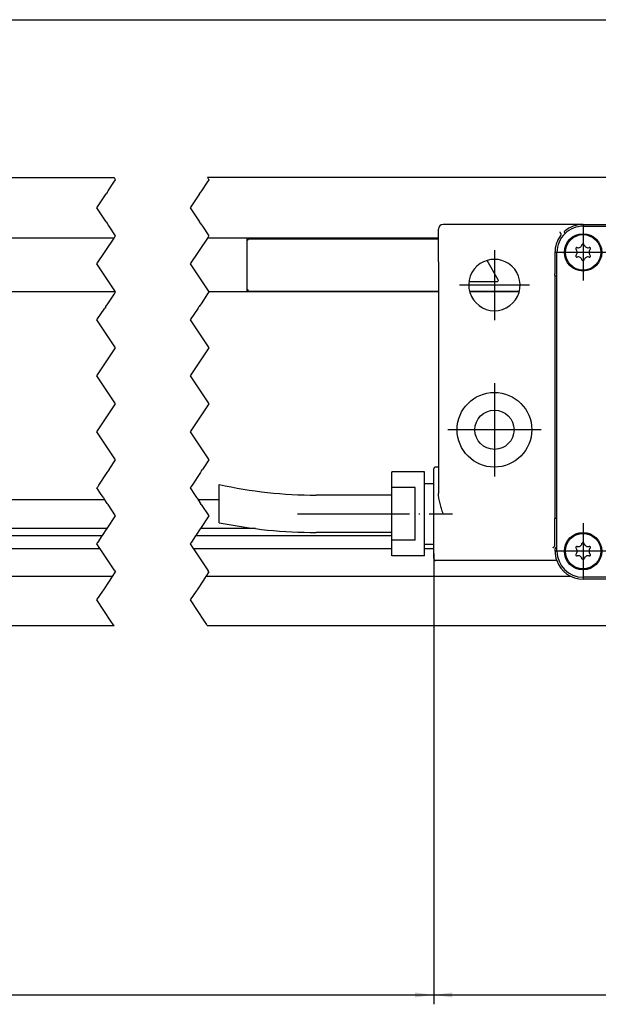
# Model space of a CAD drawing. Header units: millimetres. Extents: x -235 to 1849, y -109 to 485.
# Tile 7 of 41: x 95 to 157, y 93 to 199. Entities that reach past the tile are written whole.
import ezdxf

# ---------------------------------------------------------------- set-up
doc = ezdxf.new("R2010")
doc.units = ezdxf.units.MM
doc.linetypes.add('DOT_CENTER', pattern=[14, 12, -1, 0, -1])
doc.layers.add('1', color=7, linetype='Continuous')
doc.styles.add('CONVERTER_11', font='txt.shx', dxfattribs={"width": 0.9})
doc.dimstyles.new('ME10_DIM_21', dxfattribs={"dimtxt": 2, "dimasz": 2, "dimexe": 1, "dimexo": 1, "dimgap": 1, "dimtad": 1, "dimdsep": 46, "dimtxsty": 'CONVERTER_11', "dimsah": 1, "dimcen": 0.09, "dimclrd": 2, "dimclre": 2, "dimclrt": 2, "dimadec": 0, "dimazin": 0, "dimtol": 1, "dimtp": 0.5, "dimtm": 0.5, "dimtfac": 0.75, "dimtdec": 0, "dimtix": 1, "dimtmove": 0, "dimatfit": 3, "dimfxl": 1, "dimtolj": 1, "dimtzin": 0, "dimarcsym": 0})
doc.dimstyles.new('ME10_DIM_28', dxfattribs={"dimtxt": 2, "dimasz": 2, "dimexe": 1, "dimexo": 1, "dimgap": 1, "dimtad": 1, "dimdsep": 46, "dimtxsty": 'CONVERTER_11', "dimsah": 1, "dimcen": 0.09, "dimclrd": 2, "dimclre": 2, "dimclrt": 2, "dimadec": 0, "dimazin": 0, "dimtfac": 1, "dimtdec": 4, "dimtix": 1, "dimtmove": 0, "dimatfit": 3, "dimfxl": 1, "dimtolj": 1, "dimtzin": 0, "dimarcsym": 0})
doc.dimstyles.new('ME10_DIM_29', dxfattribs={"dimtxt": 2, "dimasz": 2, "dimexe": 1, "dimexo": 1, "dimgap": 1, "dimtad": 1, "dimdsep": 46, "dimtxsty": 'CONVERTER_11', "dimsah": 1, "dimcen": 0.09, "dimclrd": 2, "dimclre": 2, "dimclrt": 2, "dimadec": 0, "dimazin": 0, "dimtfac": 1, "dimtdec": 4, "dimtix": 1, "dimtmove": 0, "dimatfit": 3, "dimfxl": 1, "dimtolj": 1, "dimtzin": 0, "dimarcsym": 0})

# ---------------------------------------------------------------- blocks, each defined once
blk = doc.blocks.new('IO__86', base_point=(119.73, 169.56))
at = {"color": 7, "linetype": 'Continuous'}
for p, q in [((119.73, 169.56), (119.73, 175.31)), ((119.95, 175.24), (140.23, 175.24)), ((146.64, 170.83), (145.44, 172.92)), ((143.51, 170.68), (146.56, 170.68)), ((119.95, 169.64), (140.23, 169.64)), ((143.56, 169.64), (148.9, 169.64))]:
    blk.add_line(p, q, dxfattribs=at)
for centre, radius, start, end in [((119.96, 175.04), 0.202, 90.4962, 178.504), ((146.56, 170.78), 0.1, 270, 30), ((119.96, 169.84), 0.202, 181.496, 269.5038)]:
    blk.add_arc(centre, radius, start, end, dxfattribs=at)
blk = doc.blocks.new('SCALE_BODY_670__87', base_point=(-50.27, 133.79))
at = {"color": 7, "linetype": 'Continuous'}
for p, q in [((-50.27, 181.79), (105.47, 181.79)), ((229.73, 181.79), (115.47, 181.79)), ((105.46, 175.31), (25.73, 175.31)), ((140.23, 175.31), (115.46, 175.31)), ((105.62, 169.56), (25.73, 169.56)), ((140.23, 169.56), (115.62, 169.56)), ((148.88, 169.56), (143.58, 169.56)), ((104.47, 147.29), (25.73, 147.29)), ((116.73, 147.29), (114.47, 147.29)), ((104.71, 144.2), (25.73, 144.2)), ((25.73, 143.45), (104.22, 143.45)), ((114.22, 143.45), (135.23, 143.45)), ((120.63, 144.2), (114.71, 144.2)), ((103.97, 142.03), (25.73, 142.03)), ((135.23, 142.03), (113.97, 142.03)), ((139.73, 142.03), (138.73, 142.03)), ((105.31, 139.09), (25.73, 139.09)), ((154.42, 139.09), (115.31, 139.09)), ((105.47, 133.79), (22.79, 133.79)), ((158.76, 133.79), (115.47, 133.79))]:
    blk.add_line(p, q, dxfattribs=at)
at = {"color": 2, "linetype": 'DOT_CENTER'}
for p, q in [((105.44, 181.29), (105.62, 181.56)), ((105.51, 181.73), (105.47, 181.79)), ((105.53, 181.7), (105.51, 181.73)), ((105.53, 181.7), (105.57, 181.64)), ((105.62, 181.56), (105.57, 181.64)), ((115.62, 181.56), (115.44, 181.29)), ((115.47, 181.79), (115.51, 181.73)), ((115.51, 181.73), (115.53, 181.7)), ((115.53, 181.7), (115.57, 181.64)), ((115.57, 181.64), (115.62, 181.56)), ((104.74, 180.23), (104.83, 180.37)), ((104.83, 180.37), (105.44, 181.29)), ((114.83, 180.37), (114.74, 180.23)), ((115.44, 181.29), (114.83, 180.37)), ((103.62, 178.56), (104.62, 180.05)), ((104.71, 180.2), (104.62, 180.05)), ((104.71, 180.2), (104.74, 180.23)), ((114.62, 180.05), (113.62, 178.56)), ((114.62, 180.05), (114.71, 180.2)), ((114.74, 180.23), (114.71, 180.2)), ((104.63, 177.05), (103.62, 178.56)), ((113.62, 178.56), (114.63, 177.05)), ((104.63, 177.05), (104.72, 176.9)), ((104.74, 176.87), (104.72, 176.9)), ((104.8, 176.79), (104.74, 176.87)), ((104.8, 176.79), (104.84, 176.73)), ((104.93, 176.59), (104.84, 176.73)), ((105.62, 175.56), (104.93, 176.59)), ((114.72, 176.9), (114.63, 177.05)), ((114.72, 176.9), (114.74, 176.87)), ((114.74, 176.87), (114.8, 176.79)), ((114.8, 176.79), (114.84, 176.73)), ((114.84, 176.73), (114.93, 176.59)), ((114.93, 176.59), (115.62, 175.56)), ((103.62, 172.56), (105.46, 175.31)), ((105.46, 175.31), (105.59, 175.51)), ((105.59, 175.51), (105.62, 175.56)), ((115.46, 175.31), (113.62, 172.56)), ((115.59, 175.51), (115.46, 175.31)), ((115.62, 175.56), (115.59, 175.51)), ((105.62, 169.56), (103.62, 172.56)), ((113.62, 172.56), (115.62, 169.56)), ((104.78, 168.29), (105.49, 169.36)), ((105.49, 169.36), (105.62, 169.56)), ((105.62, 169.56), (105.62, 169.56)), ((115.49, 169.36), (114.78, 168.29)), ((115.62, 169.56), (115.49, 169.36)), ((115.62, 169.56), (115.62, 169.56)), ((103.62, 166.56), (104.47, 167.83)), ((104.56, 167.97), (104.47, 167.83)), ((104.56, 167.97), (104.59, 168)), ((104.59, 168), (104.64, 168.09)), ((104.68, 168.15), (104.64, 168.09)), ((104.68, 168.15), (104.78, 168.29)), ((114.47, 167.83), (113.62, 166.56)), ((114.47, 167.83), (114.56, 167.97)), ((114.59, 168), (114.56, 167.97)), ((114.64, 168.09), (114.59, 168)), ((114.68, 168.15), (114.64, 168.09)), ((114.78, 168.29), (114.68, 168.15)), ((105.62, 163.56), (103.62, 166.56)), ((113.62, 166.56), (115.62, 163.56)), ((103.62, 160.56), (105.62, 163.56)), ((115.62, 163.56), (113.62, 160.56)), ((105.62, 157.56), (103.62, 160.56)), ((113.62, 160.56), (115.62, 157.56)), ((103.62, 154.56), (105.62, 157.56)), ((115.62, 157.56), (113.62, 154.56)), ((105.62, 151.56), (103.62, 154.56)), ((113.62, 154.56), (115.62, 151.56)), ((104.93, 150.52), (105.62, 151.56)), ((115.62, 151.56), (114.93, 150.52)), ((103.83, 148.87), (104.72, 150.2)), ((104.72, 150.2), (104.81, 150.35)), ((104.81, 150.35), (104.84, 150.38)), ((104.93, 150.52), (104.84, 150.38)), ((114.72, 150.2), (113.83, 148.87)), ((114.81, 150.35), (114.72, 150.2)), ((114.84, 150.38), (114.81, 150.35)), ((114.84, 150.38), (114.93, 150.52)), ((103.62, 148.56), (103.74, 148.73)), ((103.74, 148.73), (103.83, 148.87)), ((113.74, 148.73), (113.62, 148.56)), ((113.83, 148.87), (113.74, 148.73)), ((104.08, 147.87), (103.62, 148.56)), ((104.31, 147.52), (104.08, 147.87)), ((113.62, 148.56), (114.08, 147.87)), ((114.08, 147.87), (114.31, 147.52)), ((104.31, 147.52), (104.35, 147.46)), ((104.43, 147.35), (104.35, 147.46)), ((104.47, 147.29), (104.43, 147.35)), ((104.72, 146.91), (104.47, 147.29)), ((104.72, 146.91), (104.81, 146.77)), ((105.62, 145.56), (104.81, 146.77)), ((114.35, 147.46), (114.31, 147.52)), ((114.35, 147.46), (114.43, 147.35)), ((114.43, 147.35), (114.47, 147.29)), ((114.47, 147.29), (114.72, 146.91)), ((114.81, 146.77), (114.72, 146.91)), ((114.81, 146.77), (115.62, 145.56)), ((104.71, 144.2), (105.62, 145.56)), ((115.62, 145.56), (114.71, 144.2)), ((103.76, 142.77), (104.2, 143.42)), ((104.2, 143.43), (104.22, 143.45)), ((104.2, 143.42), (104.2, 143.43)), ((104.22, 143.45), (104.7, 144.18)), ((104.7, 144.18), (104.71, 144.18)), ((104.71, 144.19), (104.71, 144.2)), ((104.71, 144.18), (104.71, 144.19)), ((114.2, 143.42), (113.76, 142.77)), ((114.22, 143.45), (114.2, 143.43)), ((114.2, 143.43), (114.2, 143.42)), ((114.7, 144.18), (114.22, 143.45)), ((114.71, 144.18), (114.7, 144.18)), ((114.71, 144.2), (114.71, 144.19)), ((114.71, 144.19), (114.71, 144.18)), ((103.62, 142.56), (103.72, 142.71)), ((103.94, 142.08), (103.62, 142.56)), ((103.72, 142.71), (103.76, 142.77)), ((113.72, 142.71), (113.62, 142.56)), ((113.62, 142.56), (113.94, 142.08)), ((113.76, 142.77), (113.72, 142.71)), ((103.95, 142.07), (103.94, 142.08)), ((103.97, 142.04), (103.95, 142.07)), ((103.97, 142.03), (103.97, 142.04)), ((105.53, 139.69), (103.97, 142.03)), ((113.95, 142.07), (113.94, 142.08)), ((113.95, 142.07), (113.97, 142.04)), ((113.97, 142.04), (113.97, 142.03)), ((113.97, 142.03), (115.53, 139.69)), ((105.31, 139.09), (105.62, 139.56)), ((105.53, 139.69), (105.62, 139.56)), ((105.62, 139.56), (105.62, 139.56)), ((115.62, 139.56), (115.31, 139.09)), ((115.62, 139.56), (115.53, 139.69)), ((115.62, 139.56), (115.62, 139.56)), ((104.35, 137.65), (104.96, 138.56)), ((104.96, 138.56), (105.22, 138.96)), ((105.22, 138.96), (105.26, 139.02)), ((105.26, 139.02), (105.27, 139.03)), ((105.27, 139.03), (105.31, 139.09)), ((114.96, 138.56), (114.35, 137.65)), ((115.22, 138.96), (114.96, 138.56)), ((115.22, 138.96), (115.26, 139.02)), ((115.27, 139.03), (115.26, 139.02)), ((115.31, 139.09), (115.27, 139.03)), ((103.62, 136.56), (104.25, 137.5)), ((104.25, 137.5), (104.35, 137.65)), ((114.25, 137.5), (113.62, 136.56)), ((114.35, 137.65), (114.25, 137.5)), ((105.13, 134.29), (103.62, 136.56)), ((113.62, 136.56), (115.13, 134.29)), ((105.37, 133.94), (105.13, 134.29)), ((105.37, 133.94), (105.41, 133.88)), ((115.13, 134.29), (115.37, 133.94)), ((115.41, 133.88), (115.37, 133.94)), ((105.43, 133.85), (105.41, 133.88)), ((105.47, 133.79), (105.43, 133.85)), ((115.41, 133.88), (115.43, 133.85)), ((115.43, 133.85), (115.47, 133.79))]:
    blk.add_line(p, q, dxfattribs=at)
blk = doc.blocks.new('SCALE_PB_670__89', base_point=(-72.27, 133.79))
for name, p in [('SCALE_BODY_670__87', (-50.27, 133.79)), ('IO__86', (119.73, 169.56))]:
    blk.add_blockref(name, p)
blk = doc.blocks.new('READING_HEAD_BODY__97', base_point=(116.73, 138.79))
at = {"color": 7, "linetype": 'Continuous'}
for p, q in [((140.23, 172.79), (140.23, 176.29)), ((155.73, 176.79), (140.73, 176.79)), ((155.73, 176.79), (203.73, 176.79)), ((155.73, 176.59), (203.73, 176.59)), ((203.73, 176.79), (218.73, 176.79)), ((219.23, 172.79), (219.23, 176.29)), ((152.72, 173.79), (152.72, 171.5)), ((152.93, 171.3), (152.93, 173.79)), ((206.53, 173.79), (206.53, 171.3)), ((206.74, 173.79), (206.74, 171.5)), ((140.23, 172.79), (140.23, 150.79)), ((219.23, 172.79), (219.23, 150.79)), ((152.73, 171.29), (152.72, 171.3)), ((152.73, 145.29), (152.73, 171.29)), ((152.73, 171.29), (152.93, 171.29)), ((152.93, 171.29), (152.93, 171.3)), ((152.93, 145.29), (152.93, 171.29)), ((206.53, 171.3), (206.53, 171.29)), ((206.53, 171.29), (206.53, 145.29)), ((206.73, 171.29), (206.53, 171.29)), ((206.73, 171.29), (206.74, 171.3)), ((206.73, 145.29), (206.73, 171.29)), ((138.73, 150.29), (135.23, 150.29)), ((135.23, 148.62), (135.23, 150.29)), ((138.73, 149.04), (138.73, 150.29)), ((139.73, 149.04), (139.73, 150.59)), ((140.23, 150.79), (139.93, 150.79)), ((140.23, 150.79), (140.23, 147.97)), ((219.23, 150.79), (219.23, 147.97)), ((219.23, 150.79), (219.53, 150.79)), ((219.73, 140.99), (219.73, 150.59)), ((116.73, 144.84), (116.73, 148.93)), ((138.73, 149.04), (139.73, 149.04)), ((138.73, 142.54), (138.73, 149.04)), ((139.73, 142.54), (139.73, 149.04)), ((135.23, 147.79), (127.13, 147.79)), ((135.23, 142.96), (135.23, 148.62)), ((137.73, 148.62), (135.23, 148.62)), ((137.73, 142.96), (137.73, 148.62)), ((152.72, 145.27), (152.73, 145.29)), ((152.72, 142.5), (152.72, 145.08)), ((152.93, 145.29), (152.73, 145.29)), ((152.93, 145.28), (152.93, 145.29)), ((152.93, 142.3), (152.93, 145.28)), ((159.97, 144.49), (158.53, 144.49)), ((158.53, 144.49), (158.53, 138.99)), ((160.15, 144.31), (159.97, 144.49)), ((161.48, 144.49), (159.97, 144.49)), ((161.62, 144.49), (161.48, 144.49)), ((161.68, 144.49), (161.62, 144.49)), ((161.73, 144.49), (161.68, 144.49)), ((161.73, 144.49), (165.73, 144.49)), ((161.73, 144.46), (161.73, 144.49)), ((165.73, 144.46), (165.73, 144.49)), ((165.78, 144.49), (165.73, 144.49)), ((165.84, 144.49), (165.78, 144.49)), ((165.98, 144.49), (165.84, 144.49)), ((167.5, 144.49), (165.98, 144.49)), ((167.5, 144.49), (167.31, 144.31)), ((168.72, 144.49), (167.5, 144.49)), ((168.73, 144.49), (168.72, 144.49)), ((168.93, 144.49), (168.73, 144.49)), ((168.73, 140.79), (168.73, 144.49)), ((168.93, 140.99), (168.93, 144.49)), ((190.73, 144.49), (190.53, 144.49)), ((190.53, 144.49), (190.53, 144.02)), ((190.74, 144.49), (190.73, 144.49)), ((190.73, 143.98), (190.73, 144.49)), ((191.97, 144.49), (190.74, 144.49)), ((191.97, 144.49), (192.15, 144.31)), ((193.48, 144.49), (191.97, 144.49)), ((193.62, 144.49), (193.48, 144.49)), ((193.68, 144.49), (193.62, 144.49)), ((193.73, 144.49), (193.68, 144.49)), ((193.73, 144.49), (197.73, 144.49)), ((193.73, 144.46), (193.73, 144.49)), ((197.73, 144.46), (197.73, 144.49)), ((197.78, 144.49), (197.73, 144.49)), ((197.84, 144.49), (197.78, 144.49)), ((197.98, 144.49), (197.84, 144.49)), ((199.5, 144.49), (197.98, 144.49)), ((199.31, 144.31), (199.5, 144.49)), ((200.93, 144.49), (199.5, 144.49)), ((200.93, 138.99), (200.93, 144.49)), ((206.53, 145.29), (206.53, 145.28)), ((206.53, 145.29), (206.73, 145.29)), ((206.53, 145.28), (206.53, 142.3)), ((206.74, 145.28), (206.73, 145.29)), ((206.74, 142.5), (206.74, 145.08)), ((135.23, 143.79), (127.13, 143.79)), ((158.73, 138.99), (158.73, 144.09)), ((158.93, 144.29), (159.95, 144.29)), ((160.15, 144.31), (160.23, 144.22)), ((160.23, 144.22), (161.73, 144.21)), ((160.23, 144.22), (160.23, 143.99)), ((160.23, 140.79), (160.23, 143.99)), ((163.73, 140.79), (163.73, 143.99)), ((165.73, 144.21), (167.23, 144.22)), ((167.23, 144.22), (167.31, 144.31)), ((167.23, 143.99), (167.23, 144.22)), ((167.23, 140.79), (167.23, 143.99)), ((167.51, 144.29), (168.52, 144.29)), ((191.95, 144.29), (190.94, 144.29)), ((192.23, 144.22), (192.15, 144.31)), ((193.73, 144.21), (192.23, 144.22)), ((192.23, 143.99), (192.23, 144.22)), ((192.23, 143.63), (192.23, 143.99)), ((195.73, 141.9), (195.73, 143.99)), ((199.23, 144.22), (197.73, 144.21)), ((199.31, 144.31), (199.23, 144.22)), ((199.23, 144.22), (199.23, 143.99)), ((199.23, 140.79), (199.23, 143.99)), ((200.53, 144.29), (199.51, 144.29)), ((200.73, 138.99), (200.73, 144.09)), ((135.23, 141.29), (135.23, 142.96)), ((137.73, 142.96), (135.23, 142.96)), ((138.73, 141.29), (138.73, 142.54)), ((138.73, 142.54), (139.73, 142.54)), ((139.73, 140.99), (139.73, 142.54)), ((152.73, 141.79), (152.73, 142.03)), ((152.79, 142.16), (152.93, 142.3)), ((152.93, 141.79), (152.93, 142.3)), ((206.53, 142.3), (206.53, 141.79)), ((206.68, 142.16), (206.53, 142.3)), ((206.73, 141.79), (206.73, 142.03)), ((138.73, 141.29), (135.23, 141.29)), ((140.73, 140.79), (139.93, 140.79)), ((152.9, 140.79), (140.73, 140.79)), ((159.92, 140.44), (160.12, 140.64)), ((160.12, 140.64), (160.23, 140.75)), ((160.23, 140.79), (160.23, 140.75)), ((160.23, 140.75), (161.73, 140.77)), ((165.73, 140.77), (167.23, 140.75)), ((167.23, 140.75), (167.23, 140.79)), ((167.23, 140.75), (167.34, 140.64)), ((167.54, 140.44), (167.34, 140.64)), ((168.69, 140.75), (168.49, 140.55)), ((168.69, 140.75), (168.73, 140.79)), ((180.4, 140.79), (168.73, 140.79)), ((180.61, 140.99), (168.93, 140.99)), ((199.23, 140.75), (197.73, 140.77)), ((199.23, 140.79), (199.23, 140.75)), ((199.34, 140.64), (199.23, 140.75)), ((199.54, 140.44), (199.34, 140.64)), ((206.56, 140.79), (218.73, 140.79)), ((218.73, 140.79), (219.53, 140.79)), ((158.53, 138.99), (155.73, 138.99)), ((158.93, 138.79), (155.73, 138.79)), ((158.95, 138.79), (158.93, 138.79)), ((159.04, 138.79), (158.95, 138.79)), ((159.04, 138.79), (159.34, 138.79)), ((161.46, 138.79), (159.34, 138.79)), ((161.53, 138.79), (161.46, 138.79)), ((161.58, 138.79), (161.53, 138.79)), ((161.73, 138.79), (161.58, 138.79)), ((165.88, 138.79), (165.73, 138.79)), ((165.88, 138.79), (165.93, 138.79)), ((165.93, 138.79), (166.01, 138.79)), ((166.01, 138.79), (178.73, 138.79)), ((198.73, 138.79), (200.12, 138.79)), ((200.42, 138.79), (200.12, 138.79)), ((200.42, 138.79), (200.51, 138.79)), ((200.51, 138.79), (200.53, 138.79)), ((200.53, 138.79), (203.73, 138.79)), ((203.73, 138.99), (200.93, 138.99))]:
    blk.add_line(p, q, dxfattribs=at)
for centre, radius in [((155.73, 173.79), 2), ((155.73, 173.79), 1.9), ((203.73, 173.79), 2), ((203.73, 173.79), 1.9), ((146.23, 154.79), 4), ((213.23, 154.79), 4), ((146.23, 154.79), 2.1), ((213.23, 154.79), 2.1), ((155.73, 141.79), 2), ((155.73, 141.79), 1.9), ((203.73, 141.79), 2), ((203.73, 141.79), 1.9)]:
    blk.add_circle(centre, radius, dxfattribs=at)
for centre, radius, start, end in [((140.73, 176.29), 0.5, 90, 180), ((155.73, 173.79), 3, 90, 130.7524), ((155.73, 173.79), 2.8, 90, 133.6826), ((203.73, 173.79), 3, 49.2476, 90), ((203.73, 173.79), 2.8, 46.3174, 90), ((218.73, 176.29), 0.5, 0, 90), ((155.73, 173.79), 3.01, 144.5323, 180), ((155.73, 173.79), 2.8, 133.6826, 180), ((203.73, 173.79), 2.8, 0, 46.3174), ((203.73, 173.79), 3.01, 360, 35.4677), ((155.06, 174.18), 0.121, 73.0643, 226.9357), ((154.69, 173.79), 0.413, 313.0643, 46.9357), ((155.21, 174.69), 0.413, 253.0643, 346.9357), ((155.73, 174.57), 0.121, 13.0643, 166.9357), ((156.25, 174.69), 0.413, 193.0643, 286.9357), ((156.77, 173.79), 0.413, 133.0643, 226.9357), ((156.41, 174.18), 0.121, 313.0643, 106.9357), ((203.06, 174.18), 0.121, 73.0643, 226.9357), ((202.69, 173.79), 0.413, 313.0643, 46.9357), ((203.21, 174.69), 0.413, 253.0643, 346.9357), ((203.73, 174.57), 0.121, 13.0643, 166.9357), ((204.25, 174.69), 0.413, 193.0643, 286.9357), ((204.77, 173.79), 0.413, 133.0643, 226.9357), ((204.41, 174.18), 0.121, 313.0643, 106.9357), ((146.23, 170.29), 2.75, 56.4427, 123.5573), ((155.06, 173.4), 0.121, 133.0643, 286.9357), ((155.21, 172.89), 0.413, 13.0643, 106.9357), ((155.73, 173.01), 0.121, 193.0643, 346.9357), ((156.25, 172.89), 0.413, 73.0643, 166.9357), ((156.41, 173.4), 0.121, 253.0643, 46.9357), ((203.06, 173.4), 0.121, 133.0643, 286.9357), ((203.21, 172.89), 0.413, 13.0643, 106.9357), ((203.73, 173.01), 0.121, 193.0643, 346.9357), ((204.25, 172.89), 0.413, 73.0643, 166.9357), ((204.41, 173.4), 0.121, 253.0643, 46.9357), ((213.23, 170.29), 2.75, 56.4427, 123.5573), ((146.23, 170.29), 2.75, 123.5573, 56.4427), ((213.23, 170.29), 2.75, 123.5573, 56.4427), ((139.93, 150.59), 0.2, 90, 180), ((219.53, 150.59), 0.2, 0, 90), ((127.13, 195.79), 48, 257.4867, 270), ((127.13, 195.79), 52, 258.463, 270), ((158.93, 144.09), 0.2, 90, 180), ((159.94, 144.09), 0.202, 1.496, 89.5038), ((167.52, 144.09), 0.202, 90.4962, 178.504), ((168.52, 144.09), 0.202, 1.496, 89.5038), ((190.94, 144.09), 0.202, 90.4962, 178.504), ((191.94, 144.09), 0.202, 1.496, 89.5038), ((199.52, 144.09), 0.202, 90.4962, 178.504), ((200.53, 144.09), 0.2, 0, 90), ((155.21, 142.69), 0.413, 253.0643, 346.9357), ((155.73, 142.57), 0.121, 13.0643, 166.9357), ((156.25, 142.69), 0.413, 193.0643, 286.9357), ((203.21, 142.69), 0.413, 253.0643, 346.9357), ((203.73, 142.57), 0.121, 13.0643, 166.9357), ((204.25, 142.69), 0.413, 193.0643, 286.9357), ((152.91, 142.03), 0.179, 133.9012, 178.9184), ((155.73, 141.79), 3, 180, 199.4712), ((155.73, 141.79), 2.8, 180, 270), ((155.06, 142.18), 0.121, 73.0643, 226.9357), ((155.06, 141.4), 0.121, 133.0643, 286.9357), ((154.69, 141.79), 0.413, 313.0643, 46.9357), ((155.21, 140.89), 0.413, 13.0643, 106.9357), ((156.25, 140.89), 0.413, 73.0643, 166.9357), ((156.77, 141.79), 0.413, 133.0643, 226.9357), ((156.41, 142.18), 0.121, 313.0643, 106.9357), ((156.41, 141.4), 0.121, 253.0643, 46.9357), ((203.06, 142.18), 0.121, 73.0643, 226.9357), ((203.06, 141.4), 0.121, 133.0643, 286.9357), ((202.69, 141.79), 0.413, 313.0643, 46.9357), ((203.21, 140.89), 0.413, 13.0643, 106.9357), ((203.73, 141.79), 2.8, 270, 0), ((204.25, 140.89), 0.413, 73.0643, 166.9357), ((204.77, 141.79), 0.413, 133.0643, 226.9357), ((204.41, 142.18), 0.121, 313.0643, 106.9357), ((204.41, 141.4), 0.121, 253.0643, 46.9357), ((203.73, 141.79), 3, 340.5288, 0), ((206.55, 142.03), 0.179, 1.0816, 46.0988), ((139.93, 140.99), 0.2, 180, 270), ((155.73, 141.79), 3, 199.4712, 270), ((155.73, 141.01), 0.121, 193.0643, 346.9357), ((203.73, 141.01), 0.121, 193.0643, 346.9357), ((203.73, 141.79), 3, 270, 340.5288), ((219.53, 140.99), 0.2, 270, 0), ((158.93, 138.99), 0.2, 180, 270), ((200.53, 138.99), 0.2, 270, 0)]:
    blk.add_arc(centre, radius, start, end, dxfattribs=at)
for points, knots in [([(153.34, 175.81), (153.33, 175.82), (153.32, 175.86), (153.29, 175.9), (153.27, 175.94), (153.25, 175.96), (153.24, 175.97)], [0, 0, 0, 0, 0.0395142, 0.1011299, 0.1497805, 0.1876219, 0.1876219, 0.1876219, 0.1876219]), ([(153.34, 175.81), (153.34, 175.81), (153.34, 175.8), (153.35, 175.76), (153.35, 175.72), (153.34, 175.66), (153.32, 175.6), (153.29, 175.56), (153.28, 175.54)], [0, 0, 0, 0, 0.0173446, 0.033025, 0.0985063, 0.1463875, 0.2181434, 0.2929254, 0.2929254, 0.2929254, 0.2929254]), ([(153.73, 175.97), (153.73, 175.98), (153.73, 176), (153.74, 176.02), (153.75, 176.04), (153.76, 176.05), (153.77, 176.06)], [0, 0, 0, 0, 0.0273003, 0.0480897, 0.0728167, 0.102313, 0.102313, 0.102313, 0.102313]), ([(153.8, 175.81), (153.79, 175.83), (153.78, 175.86), (153.76, 175.9), (153.75, 175.94), (153.74, 175.96), (153.73, 175.97)], [0, 0, 0, 0, 0.0469261, 0.0943863, 0.1326317, 0.1711411, 0.1711411, 0.1711411, 0.1711411]), ([(205.66, 175.81), (205.67, 175.83), (205.68, 175.86), (205.7, 175.9), (205.71, 175.94), (205.72, 175.96), (205.73, 175.97)], [0, 0, 0, 0, 0.0469472, 0.0943863, 0.1326604, 0.1711411, 0.1711411, 0.1711411, 0.1711411]), ([(205.73, 175.97), (205.73, 175.98), (205.73, 176), (205.72, 176.02), (205.71, 176.04), (205.7, 176.05), (205.69, 176.06)], [0, 0, 0, 0, 0.0273003, 0.0480897, 0.076963, 0.1023019, 0.1023019, 0.1023019, 0.1023019]), ([(206.12, 175.81), (206.12, 175.81), (206.12, 175.8), (206.11, 175.77), (206.11, 175.73), (206.12, 175.67), (206.14, 175.61), (206.16, 175.57), (206.18, 175.55), (206.19, 175.54)], [0, 0, 0, 0, 0.0162765, 0.0330252, 0.0759939, 0.1464085, 0.2079356, 0.2586319, 0.2930392, 0.2930392, 0.2930392, 0.2930392]), ([(206.12, 175.81), (206.13, 175.83), (206.15, 175.86), (206.17, 175.91), (206.19, 175.94), (206.21, 175.96), (206.22, 175.97)], [0, 0, 0, 0, 0.0622047, 0.1011303, 0.1497809, 0.1876223, 0.1876223, 0.1876223, 0.1876223]), ([(152.72, 171.3), (152.72, 171.33), (152.72, 171.4), (152.72, 171.46), (152.72, 171.5)], [0, 0, 0, 0, 0.0954986, 0.2000077, 0.2000077, 0.2000077, 0.2000077]), ([(206.74, 171.3), (206.74, 171.33), (206.74, 171.4), (206.74, 171.46), (206.74, 171.5)], [0, 0, 0, 0, 0.0954986, 0.2000077, 0.2000077, 0.2000077, 0.2000077]), ([(140.73, 145.79), (140.67, 145.97), (140.56, 146.34), (140.4, 146.89), (140.27, 147.43), (140.24, 147.8), (140.23, 147.97)], [0, 0, 0, 0, 0.585172, 1.15029, 1.728355, 2.243029, 2.243029, 2.243029, 2.243029]), ([(218.73, 145.79), (218.79, 145.97), (218.91, 146.34), (219.06, 146.89), (219.19, 147.43), (219.22, 147.8), (219.23, 147.97)], [0, 0, 0, 0, 0.585172, 1.15029, 1.728355, 2.243029, 2.243029, 2.243029, 2.243029]), ([(152.72, 145.08), (152.72, 145.11), (152.72, 145.18), (152.72, 145.24), (152.72, 145.27)], [0, 0, 0, 0, 0.1040306, 0.1980744, 0.1980744, 0.1980744, 0.1980744]), ([(206.74, 145.08), (206.74, 145.11), (206.74, 145.18), (206.74, 145.24), (206.74, 145.28)], [0, 0, 0, 0, 0.1045091, 0.2000077, 0.2000077, 0.2000077, 0.2000077]), ([(152.66, 142.3), (152.67, 142.32), (152.69, 142.35), (152.7, 142.4), (152.71, 142.44), (152.72, 142.48), (152.72, 142.5)], [0, 0, 0, 0, 0.0592165, 0.1036203, 0.1465134, 0.2074782, 0.2074782, 0.2074782, 0.2074782]), ([(206.8, 142.3), (206.79, 142.32), (206.77, 142.35), (206.76, 142.4), (206.75, 142.44), (206.75, 142.48), (206.74, 142.5)], [0, 0, 0, 0, 0.0592165, 0.1036203, 0.1465134, 0.2074782, 0.2074782, 0.2074782, 0.2074782]), ([(152.52, 142.16), (152.53, 142.17), (152.56, 142.19), (152.6, 142.22), (152.63, 142.26), (152.65, 142.29), (152.66, 142.3)], [0, 0, 0, 0, 0.0476857, 0.0978293, 0.1618493, 0.2037182, 0.2037182, 0.2037182, 0.2037182]), ([(206.94, 142.16), (206.93, 142.17), (206.9, 142.19), (206.86, 142.22), (206.83, 142.26), (206.81, 142.29), (206.8, 142.3)], [0, 0, 0, 0, 0.0476857, 0.0978293, 0.1618493, 0.2037182, 0.2037182, 0.2037182, 0.2037182])]:
    blk.add_open_spline(points, degree=3, knots=knots, dxfattribs=at)
at = {"layer": '1', "color": 2, "linetype": 'DOT_CENTER'}
for p, q in [((155.73, 176.79), (155.73, 170.79)), ((203.73, 176.79), (203.73, 170.79)), ((146.23, 174.04), (146.23, 166.54)), ((213.23, 174.04), (213.23, 166.54)), ((158.73, 173.79), (152.73, 173.79)), ((206.73, 173.79), (200.73, 173.79)), ((149.98, 170.29), (142.48, 170.29)), ((216.98, 170.29), (209.48, 170.29)), ((146.23, 159.79), (146.23, 149.79)), ((213.23, 159.79), (213.23, 149.79)), ((151.23, 154.79), (141.23, 154.79)), ((218.23, 154.79), (208.23, 154.79)), ((125.13, 145.79), (141.73, 145.79)), ((155.73, 144.79), (155.73, 138.79)), ((203.73, 144.79), (203.73, 138.79)), ((158.73, 141.79), (152.73, 141.79)), ((206.73, 141.79), (200.73, 141.79))]:
    blk.add_line(p, q, dxfattribs=at)
blk = doc.blocks.new('READING_HEAD__101', base_point=(116.73, 93.95))
blk.add_blockref('READING_HEAD_BODY__97', (116.73, 138.79))
blk = doc.blocks.new('PB_670__102', base_point=(-72.27, 93.95))
for name, p in [('SCALE_PB_670__89', (-72.27, 133.79)), ('READING_HEAD__101', (116.73, 93.95))]:
    blk.add_blockref(name, p)
blk = doc.blocks.new('*D131')
at = {"layer": '1', "color": 2, "linetype": 'Continuous'}
for p, q in [((-65.27, 162.19), (-65.27, 199.71)), ((244.73, 162.19), (244.73, 199.71)), ((-65.27, 198.71), (244.73, 198.71))]:
    blk.add_line(p, q, dxfattribs=at)
at = {"layer": '1', "color": 2}
for points in [[(-63.27, 198.98), (-63.27, 198.45), (-65.27, 198.71)], [(242.73, 198.45), (242.73, 198.98), (244.73, 198.71)]]:
    blk.add_solid(points, dxfattribs=at)
at = {"layer": '1', "color": 2, "insert": (71.99, 199.71), "char_height": 2, "attachment_point": 7, "rotation": 0.0001, "line_spacing_factor": 0.60024, "style": 'CONVERTER_11'}
blk.add_mtext('\\C2;CM+130\\C2;\\H1.5;{\\Fgdt;`}0,5', dxfattribs=at)
blk = doc.blocks.new('*D138')
at = {"layer": '1', "color": 2, "linetype": 'Continuous'}
for p, q in [((-40.27, 141.54), (-40.27, 93.27)), ((139.73, 141.54), (139.73, 93.27)), ((-40.27, 94.27), (139.73, 94.27))]:
    blk.add_line(p, q, dxfattribs=at)
at = {"layer": '1', "color": 2}
for points in [[(-38.27, 94.53), (-38.27, 94), (-40.27, 94.27)], [(137.73, 94), (137.73, 94.53), (139.73, 94.27)]]:
    blk.add_solid(points, dxfattribs=at)
at = {"layer": '1', "color": 2, "insert": (48.13, 95.27), "char_height": 2, "attachment_point": 7, "rotation": 0.0001, "line_spacing_factor": 0.60024, "style": 'CONVERTER_11'}
blk.add_mtext('CM', dxfattribs=at)
blk = doc.blocks.new('*D139')
at = {"layer": '1', "color": 2, "linetype": 'Continuous'}
for p, q in [((139.73, 141.54), (139.73, 93.27)), ((219.73, 141.03), (219.73, 93.27)), ((139.73, 94.27), (219.73, 94.27))]:
    blk.add_line(p, q, dxfattribs=at)
at = {"layer": '1', "color": 2}
for points in [[(141.73, 94.53), (141.73, 94), (139.73, 94.27)], [(217.73, 94), (217.73, 94.53), (219.73, 94.27)]]:
    blk.add_solid(points, dxfattribs=at)
at = {"layer": '1', "color": 2, "insert": (178.23, 95.27), "char_height": 2, "attachment_point": 7, "rotation": 0.0001, "line_spacing_factor": 0.60024, "style": 'CONVERTER_11'}
blk.add_mtext('80', dxfattribs=at)
blk = doc.blocks.new('Alzado1__103', base_point=(83, 138.056))
blk.add_blockref('PB_670__102', (-72.269, 93.952))
at = {"layer": '1'}
for base, p1, p2, text, dimstyle, picture, middle in [((-65.269, 198.713), (244.731, 161.187), (-65.269, 161.187), 'CM+130', 'ME10_DIM_21', '*D131', (79.203, 200.713)), ((-40.269, 94.266), (139.731, 142.537), (-40.269, 142.537), 'CM', 'ME10_DIM_28', '*D138', (49.731, 96.266))]:
    dim = blk.add_linear_dim(base=base, p1=p1, p2=p2, text=text, dimstyle=dimstyle, dxfattribs=at)
    dim.commit()
    dim.dimension.update_dxf_attribs({"geometry": picture, "text_midpoint": middle, "text_rotation": 0.00014})
dim = blk.add_linear_dim(base=(139.731, 94.266), p1=(219.731, 142.029), p2=(139.731, 142.537), dimstyle='ME10_DIM_29', dxfattribs=at)
dim.commit()
dim.dimension.update_dxf_attribs({"geometry": '*D139', "text_midpoint": (179.731, 96.266), "text_rotation": 0.00014})

msp = doc.modelspace()

# ---------------------------------------------------------------- block references
msp.add_blockref('Alzado1__103', (83, 138.06))

doc.saveas('drawing.dxf')
